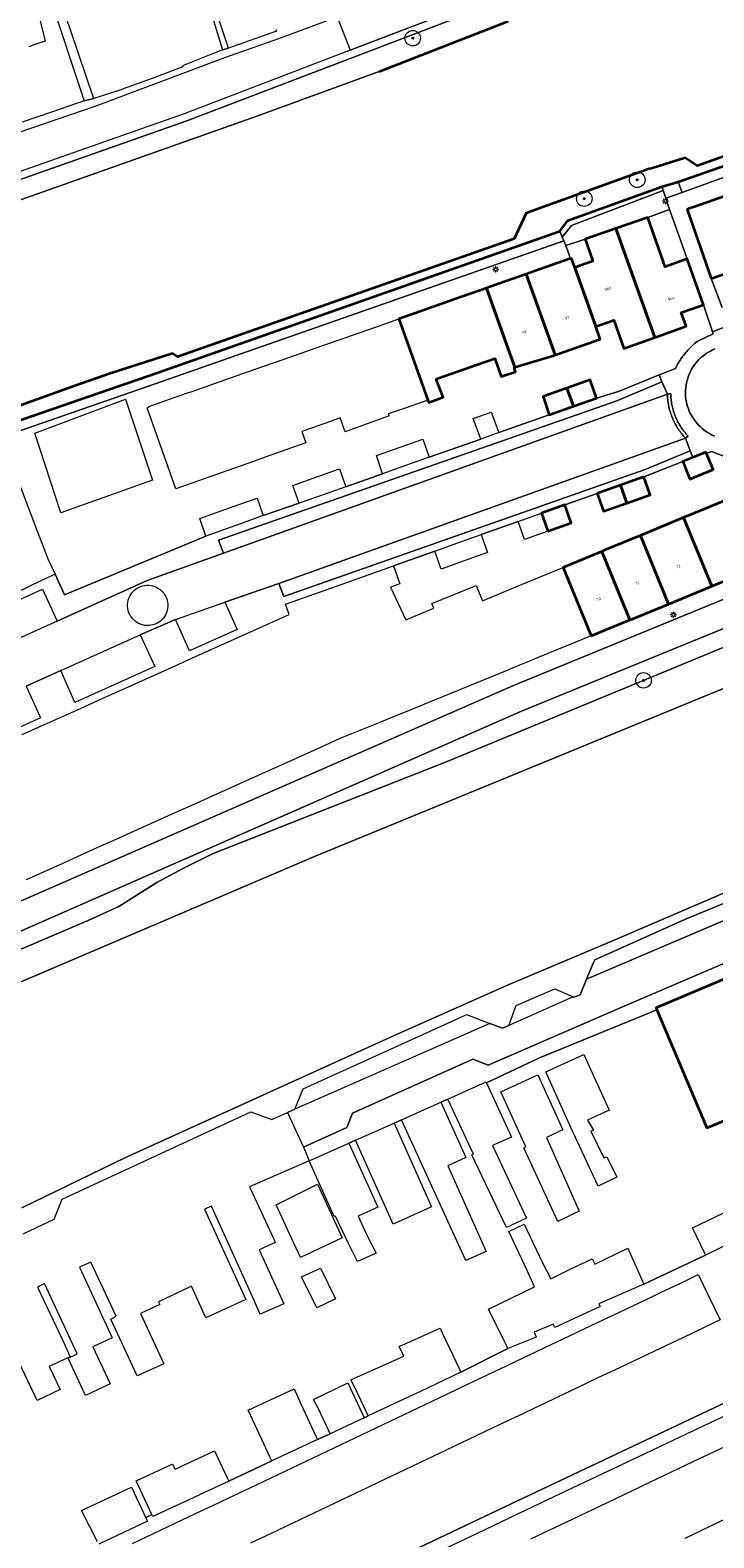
# Model space of a CAD drawing. Header units: metres. Extents: x 131489 to 134032, y 502353 to 503606.
# Tile 10 of 90: x 132337 to 132426, y 502635 to 502829. Entities that reach past the tile are written whole.
import ezdxf
from ezdxf.enums import TextEntityAlignment as Align

# ---------------------------------------------------------------- set-up
doc = ezdxf.new("R2010")
doc.units = ezdxf.units.M
for name, color, linetype, lineweight in [('ALG-laag uit', 4, 'Continuous', 18), ('B-WE-GK-BESCHOEIING-G', 130, 'GK-BESCHOEIING', 35), ('B-WE-GK-KADEMUUR-GV', 150, 'Continuous', 35), ('B-WE-GR-BOOM-S', 92, 'Continuous', 25), ('B-WE-KL-ET_LS_OV_LICHTMAST-S', 190, 'Continuous', 25), ('B-WE-OG-BEBOUWING-GV', 7, 'Continuous', 35), ('B-WE-OG-BEBOUWING-T18', 1, 'Continuous', 18), ('B-WE-OG-TERREIN_CULTUURSCHEIDING-GV', 7, 'Continuous', 18), ('B-WE-OG-TERREIN_ERF-GV', 7, 'Continuous', 18), ('B-WE-OG-WATER_SLOOT-GV', 120, 'Continuous', 18), ('B-WE-VH-VERHARDING_ASFALT-GV', 252, 'Continuous', 18), ('B-WE-VH-VERHARDING_BEDRIJFSVLOERPLAAT-GV', 252, 'Continuous', 18), ('B-WE-VH-VERHARDING_BETONSTRAATSTEEN-GV', 252, 'Continuous', 18), ('B-WE-VH-VERHARDING_STRAATBAKSTEEN-GV', 252, 'Continuous', 18), ('B-WE-VH-VERHARDING_TEGEL-GV', 252, 'Continuous', 18)]:
    doc.layers.add(name, color=color, linetype=linetype, lineweight=lineweight)
doc.styles.add('NLCS-ISO-M200-T18', font='NLCS-ISO.ttf', dxfattribs={"height": 0.36})
doc.linetypes.add('GK-BESCHOEIING', pattern='A,30,-5,[1,NLCS.SHX,S=1,R=0,X=0,Y=0],-5', length=40)

# ---------------------------------------------------------------- blocks, each defined once
blk = doc.blocks.new('SKL-ET_OV_LICHTMAST-SO')
at = {"color": 0, "linetype": 'ByBlock', "lineweight": 18}
for points in [[(-1.25, 0), (-2, 0)], [(-1.41, 1.41), (-0.88, 0.88)], [(0, 2), (0, 1.25)], [(0.88, 0.88), (1.41, 1.41)], [(2, 0), (1.25, 0)], [(-1.41, -1.41), (-0.88, -0.88)], [(0, -1.25), (0, -2)], [(0.88, -0.88), (1.41, -1.41)]]:
    blk.add_lwpolyline(points, dxfattribs=at)
blk.add_circle((0, 0), 1, dxfattribs=at)
blk = doc.blocks.new('SGR-BOOM_01-SO')
at = {"linetype": 'ByBlock', "lineweight": 18}
h = blk.add_hatch(color=0, dxfattribs=at)
h.dxf.hatch_style = 1
edge = h.paths.add_edge_path()
edge.add_arc((0, 0), 0.25, 0, 360)
at = {"color": 0, "linetype": 'ByBlock', "lineweight": 18}
for radius in [2, 0.25]:
    blk.add_circle((0, 0), radius, dxfattribs=at)

msp = doc.modelspace()

# ---------------------------------------------------------------- linework, layer by layer
at = {"layer": 'ALG-laag uit', "flags": 128}
for points in [[(132433.788, 502720.992), (132412.724, 502711.934), (132398.986, 502706.129), (132384.274, 502699.604), (132349.685, 502683.858), (132336.406, 502677.427)], [(132371.575, 502690.119), (132372.647, 502692.779), (132392.772, 502701.893), (132393.689, 502702.328), (132396.669, 502701.194), (132398.325, 502700.563), (132399.136, 502700.901), (132399.143, 502700.92), (132400.09, 502703.482), (132405.082, 502705.653), (132407.436, 502704.623), (132407.547, 502704.575), (132408.341, 502704.891), (132409.162, 502706.87), (132410.056, 502709.026), (132410.2, 502709.375), (132421.911, 502714.61), (132432.649, 502719.024)], [(132371.575, 502690.119), (132370.641, 502689.709), (132372.697, 502685.231), (132378.258, 502687.763), (132379.016, 502689.632), (132394.49, 502696.6), (132396.464, 502695.793), (132413.677, 502703.291), (132429.023, 502709.857)], [(132336.553, 502674.097), (132340.577, 502675.976), (132341.583, 502678.528), (132365.911, 502689.811), (132368.614, 502688.818), (132370.641, 502689.709), (132371.575, 502690.119)]]:
    msp.add_lwpolyline(points, dxfattribs=at)
at = {"layer": 'B-WE-GK-BESCHOEIING-G', "flags": 128}
for points in [[(132382.414, 502823.852), (132399.036, 502830.312)], [(132438.39, 502816.972), (132423.416, 502811.684)], [(132417.228, 502811.298), (132401.35, 502805.566)], [(132417.519, 502811.341), (132417.228, 502811.298)], [(132421.845, 502812.703), (132417.519, 502811.341)], [(132423.416, 502811.684), (132421.845, 502812.703)], [(132401.35, 502805.566), (132399.828, 502802.291)], [(132399.828, 502802.291), (132356.445, 502787.066)]]:
    msp.add_lwpolyline(points, dxfattribs=at)
at = {"layer": 'B-WE-GK-KADEMUUR-GV', "flags": 128}
for points in [[(132438.39, 502816.972), (132423.416, 502811.684), (132421.845, 502812.703), (132417.519, 502811.341), (132417.228, 502811.298), (132401.35, 502805.566), (132399.828, 502802.291), (132356.445, 502787.066), (132355.803, 502787.522), (132347.892, 502784.971), (132343.335, 502783.389), (132328.622, 502778.078)], [(132331.622, 502777.388), (132353.852, 502785.024), (132405.703, 502803.249), (132406.718, 502804.63), (132418.885, 502808.998), (132420.945, 502809.628), (132442.856, 502817.25)]]:
    msp.add_lwpolyline(points, dxfattribs=at)
at = {"layer": 'B-WE-OG-BEBOUWING-GV', "flags": 128}
for points in [[(132425.206, 502797.182), (132431.027, 502799.196), (132427.935, 502808.128), (132422.944, 502806.376), (132422.359, 502806.175), (132422.132, 502806.065)], [(132417.954, 502789.582), (132412.907, 502803.602), (132408.964, 502802.237), (132409.951, 502799.387), (132407.626, 502798.582), (132410.344, 502790.989), (132412.673, 502791.777), (132413.97, 502788.153)], [(132417.954, 502789.582), (132421.971, 502791.022), (132421.349, 502792.78), (132424.2, 502793.788), (132422.113, 502799.687), (132419.272, 502798.683), (132417.028, 502805.029), (132412.907, 502803.602)], [(132407.075, 502799.69), (132406.967, 502799.685), (132401.862, 502797.894), (132401.36, 502797.718), (132405.085, 502787.314), (132405.532, 502787.471), (132410.924, 502789.37), (132410.344, 502790.989), (132407.626, 502798.582), (132407.213, 502799.737)], [(132405.085, 502787.314), (132401.36, 502797.718), (132396.947, 502796.169), (132396.265, 502795.93), (132399.455, 502787.017), (132399.916, 502785.729), (132404.932, 502787.26)], [(132388.705, 502781.494), (132388.812, 502781.207), (132390.686, 502781.87), (132389.79, 502784.213), (132390.076, 502784.314), (132394.986, 502786.053), (132397.317, 502786.879), (132398.153, 502784.525), (132399.995, 502785.154), (132399.821, 502785.7), (132399.916, 502785.729), (132399.455, 502787.017), (132396.265, 502795.93), (132392.031, 502794.444), (132387.117, 502792.72), (132384.961, 502791.963)], [(132410.427, 502781.764), (132409.629, 502784.107), (132406.614, 502783.042), (132407.448, 502780.712)], [(132407.448, 502780.712), (132406.614, 502783.042), (132403.554, 502781.961), (132404.352, 502779.618)], [(132422.824, 502774.103), (132421.533, 502773.569), (132422.469, 502771.306), (132425.472, 502772.548), (132424.615, 502774.62), (132424.536, 502774.811)], [(132410.534, 502769.479), (132411.352, 502767.17), (132414.351, 502768.232), (132413.534, 502770.541)], [(132413.534, 502770.541), (132414.351, 502768.232), (132417.342, 502769.291), (132416.524, 502771.6)], [(132425.297, 502757.506), (132425.818, 502757.72), (132430.848, 502759.783), (132427.82, 502767.122), (132427.924, 502767.165), (132427.291, 502768.7), (132422.187, 502766.588), (132421.649, 502766.365)], [(132404.161, 502764.619), (132407.152, 502765.683), (132406.331, 502767.991), (132403.341, 502766.928)], [(132425.297, 502757.506), (132421.649, 502766.365), (132416.831, 502764.372), (132416.082, 502764.062), (132419.727, 502755.222), (132420.456, 502755.521)], [(132411.101, 502762), (132414.74, 502753.176), (132415.094, 502753.321), (132419.727, 502755.222), (132416.082, 502764.062), (132411.476, 502762.155)], [(132409.743, 502751.127), (132414.74, 502753.176), (132411.101, 502762), (132406.121, 502759.939)], [(132433.583, 502709.72), (132418.108, 502703.203), (132418.219, 502702.94), (132424.631, 502687.714), (132428.812, 502689.474), (132432.381, 502680.785), (132441.846, 502684.771), (132438.741, 502692.144), (132432.666, 502689.586), (132432.2, 502690.692), (132440.181, 502694.053)]]:
    msp.add_lwpolyline(points, close=True, dxfattribs=at)
at = {"layer": 'B-WE-OG-TERREIN_CULTUURSCHEIDING-GV', "flags": 128}
for points in [[(132420.004, 502841.327), (132357.657, 502817.461), (132326.779, 502806.599)], [(132321.747, 502802.183), (132366.679, 502818.065), (132382.414, 502823.852), (132399.036, 502830.312)], [(132311.983, 502700.35), (132345.027, 502714.51), (132348.894, 502716.232), (132353.775, 502719.357), (132357.319, 502721.245), (132361.061, 502723.102), (132390.957, 502734.839), (132434.884, 502752.988), (132461.107, 502763.635), (132485, 502773.525), (132488.071, 502774.673), (132488.631, 502775.141), (132491.04, 502779.506), (132488.168, 502778.579), (132486.455, 502777.637), (132485.228, 502776.427), (132460.272, 502765.878), (132441.596, 502758.147), (132400.79, 502741.428), (132317.323, 502704.767)], [(132434.884, 502752.988), (132390.957, 502734.839), (132361.061, 502723.102), (132357.319, 502721.245), (132353.775, 502719.357), (132348.894, 502716.232), (132345.027, 502714.51), (132311.983, 502700.35)], [(132279.093, 502682.171), (132374.104, 502722.689), (132445.815, 502752.173)]]:
    msp.add_lwpolyline(points, dxfattribs=at)
at = {"layer": 'B-WE-OG-TERREIN_ERF-GV', "flags": 128}
for points in [[(132359.439, 502835.763), (132362.255, 502826.616), (132363.039, 502826.822), (132360.481, 502834.515)], [(132340.018, 502833.414), (132344.416, 502820.039), (132345.66, 502820.363), (132345.628, 502820.456), (132342.734, 502828.928), (132341.099, 502833.717)], [(132337.322, 502827.069), (132338.122, 502827.339), (132339.459, 502827.803), (132338.543, 502831.331)], [(132431.027, 502799.196), (132425.206, 502797.182), (132426.617, 502793.422)], [(132428.06, 502773.802), (132425.262, 502774.885), (132424.615, 502774.62), (132425.472, 502772.548), (132422.469, 502771.306), (132421.533, 502773.569), (132416.524, 502771.6), (132417.342, 502769.291), (132414.351, 502768.232), (132411.352, 502767.17), (132410.534, 502769.479), (132406.331, 502767.991), (132407.152, 502765.683), (132404.161, 502764.619), (132401.171, 502763.556), (132400.35, 502765.864), (132395.563, 502764.165), (132396.385, 502761.857), (132393.397, 502760.792), (132390.407, 502759.727), (132389.585, 502762.035), (132384.259, 502760.148), (132385.082, 502757.84), (132383.873, 502757.409), (132385.849, 502753.173), (132389.487, 502754.678), (132389.235, 502755.293), (132394.913, 502757.629), (132395.736, 502755.641), (132400.55, 502757.633), (132400.765, 502757.722), (132406.121, 502759.939), (132411.101, 502762), (132411.476, 502762.155), (132416.082, 502764.062), (132416.831, 502764.372), (132421.649, 502766.365), (132422.187, 502766.588), (132427.291, 502768.7)], [(132428.812, 502689.474), (132424.631, 502687.714), (132418.219, 502702.94), (132403.085, 502696.764), (132396.277, 502693.541), (132399.497, 502686.541), (132397.041, 502685.441), (132401.414, 502676.114), (132398.82, 502674.887), (132394.38, 502684.245), (132394.564, 502684.332), (132391.265, 502691.438), (132390.373, 502691.04), (132393.609, 502683.904), (132391.261, 502682.852), (132396.215, 502671.79), (132393.615, 502670.626), (132385.295, 502688.772), (132384.362, 502688.356), (132389.192, 502677.542), (132384.219, 502675.321), (132379.389, 502686.135), (132378.512, 502685.743), (132382.245, 502677.495), (132379.74, 502676.361), (132380.812, 502673.992), (132382.067, 502671.576), (132379.653, 502670.498), (132378.442, 502672.92), (132376.799, 502676.374), (132376.622, 502676.295), (132373.429, 502683.473), (132365.736, 502680.124), (132365.82, 502679.943), (132368.895, 502673.301), (132369.048, 502672.97), (132366.96, 502672.004), (132370.155, 502665.049), (132367.104, 502663.714), (132366.178, 502665.862), (132360.813, 502677.625), (132359.948, 502677.24), (132365.275, 502665.598), (132360.113, 502663.236), (132358.24, 502667.329), (132358.091, 502667.259), (132353.995, 502665.321), (132354.157, 502664.974), (132351.675, 502663.821), (132354.676, 502657.307), (132351.269, 502655.763), (132347.848, 502663.082), (132348.547, 502663.462), (132345.283, 502670.431), (132343.831, 502669.769), (132348.045, 502660.697), (132345.543, 502659.534), (132347.775, 502654.731), (132344.61, 502653.26), (132342.378, 502658.064), (132343.531, 502658.6), (132339.317, 502667.672), (132338.401, 502667.223), (132341.655, 502660.409), (132342.627, 502658.251), (132342.499, 502658.192), (132339.905, 502657.001), (132341.337, 502654.016), (132338.367, 502652.62), (132335.948, 502657.684)], [(132346.157, 502634.375), (132344.099, 502638.415), (132350.505, 502641.438), (132352.369, 502637.503), (132353.154, 502637.898), (132351.134, 502642.244), (132355.755, 502644.391), (132355.815, 502644.419), (132356.131, 502643.738), (132361.232, 502646.123), (132362.867, 502642.624), (132363.06, 502642.21), (132368.606, 502644.823), (132368.411, 502645.239), (132366.446, 502649.443), (132365.576, 502651.371), (132371.475, 502654.113), (132372.335, 502652.195), (132374.29, 502648.011), (132374.494, 502647.575), (132376.107, 502648.329), (132375.9, 502648.771), (132374.561, 502651.635), (132373.976, 502652.753), (132378.409, 502654.875), (132378.973, 502653.698), (132380.305, 502650.848), (132380.519, 502650.391), (132381.017, 502650.624), (132380.803, 502651.082), (132379.387, 502654.112), (132378.799, 502655.268), (132384.841, 502657.973), (132385.604, 502658.315), (132385.018, 502659.562), (132390.278, 502661.915), (132390.558, 502661.32), (132392.751, 502656.707), (132392.967, 502656.252), (132399.015, 502659.295), (132398.872, 502659.589), (132396.539, 502664.371), (132402.445, 502667.266), (132401.491, 502669.354), (132399.145, 502674.378), (132401.098, 502675.341), (132403.483, 502670.337), (132404.549, 502668.297), (132404.631, 502668.337), (132407.033, 502669.515), (132408.324, 502670.129), (132409.881, 502670.869), (132410.208, 502670.179), (132414.472, 502672.211), (132416.543, 502667.582), (132424.462, 502671.342), (132424.376, 502671.523), (132422.78, 502674.86), (132427.832, 502677.276)], [(132428.899, 502647.554), (132423.677, 502645.075), (132418.24, 502642.494), (132412.802, 502639.913), (132407.363, 502637.331), (132401.926, 502634.75)], [(132421.853, 502634.888), (132427.289, 502637.47)]]:
    msp.add_lwpolyline(points, dxfattribs=at)
for points in [[(132419.846, 502806.067), (132417.028, 502805.029), (132419.272, 502798.683), (132422.113, 502799.687), (132420.39, 502804.505)], [(132388.072, 502776.482), (132388.876, 502774.145), (132395.533, 502776.478), (132394.55, 502779.108), (132396.869, 502779.935), (132397.852, 502777.305), (132404.352, 502779.618), (132403.554, 502781.961), (132406.614, 502783.042), (132409.629, 502784.107), (132410.427, 502781.764), (132413.259, 502782.61), (132418.51, 502784.736), (132420.589, 502785.578), (132420.682, 502785.759), (132420.779, 502785.939), (132420.879, 502786.116), (132420.982, 502786.292), (132421.09, 502786.466), (132421.2, 502786.637), (132421.314, 502786.806), (132421.431, 502786.973), (132421.551, 502787.138), (132421.675, 502787.3), (132421.801, 502787.46), (132421.931, 502787.617), (132422.064, 502787.771), (132422.2, 502787.923), (132422.339, 502788.073), (132422.48, 502788.219), (132422.625, 502788.363), (132422.772, 502788.504), (132422.922, 502788.642), (132423.075, 502788.777), (132423.23, 502788.909), (132423.388, 502789.038), (132423.472, 502789.104), (132425.478, 502790.033), (132425.388, 502790.298), (132424.2, 502793.788), (132421.349, 502792.78), (132421.971, 502791.022), (132417.954, 502789.582), (132413.97, 502788.153), (132412.673, 502791.777), (132410.344, 502790.989), (132410.924, 502789.37), (132405.532, 502787.471), (132405.085, 502787.314), (132404.932, 502787.26), (132399.916, 502785.729), (132399.821, 502785.7), (132399.995, 502785.154), (132398.153, 502784.525), (132397.317, 502786.879), (132394.986, 502786.053), (132390.076, 502784.314), (132389.79, 502784.213), (132390.686, 502781.87), (132388.812, 502781.207), (132388.705, 502781.494), (132385.891, 502780.517), (132383.606, 502779.724), (132383.704, 502779.451), (132378.066, 502777.424), (132377.4, 502779.2), (132375.541, 502778.545), (132372.469, 502777.461), (132372.968, 502775.974), (132371.151, 502775.332), (132367.744, 502774.129), (132366.239, 502773.597), (132362.077, 502772.128), (132361.327, 502771.863), (132356.225, 502770.061), (132352.545, 502780.523), (132352.796, 502780.609), (132352.775, 502780.67), (132357.626, 502782.372), (132358.323, 502782.617), (132362.541, 502784.097), (132363.993, 502784.607), (132367.457, 502785.822), (132369.089, 502786.394), (132372.372, 502787.546), (132374.185, 502788.182), (132377.287, 502789.271), (132379.865, 502790.175), (132382.202, 502790.995), (132384.961, 502791.963), (132387.117, 502792.72), (132392.031, 502794.444), (132396.265, 502795.93), (132396.947, 502796.169), (132401.36, 502797.718), (132401.862, 502797.894), (132406.967, 502799.685), (132407.075, 502799.69), (132406.459, 502801.407), (132406.209, 502802.016), (132353.582, 502783.59), (132333.797, 502776.735), (132338.422, 502764.525), (132339.762, 502761.06), (132340.691, 502759.05), (132341.915, 502756.401), (132360.113, 502763.962), (132359.316, 502766.226), (132363.634, 502767.776), (132366.706, 502768.878), (132367.503, 502766.614), (132372.131, 502768.207), (132371.319, 502770.509), (132374.386, 502771.594), (132377.325, 502772.634), (132378.137, 502770.332), (132382.876, 502772.014), (132382.072, 502774.351), (132385.14, 502775.441)], [(132407.075, 502799.69), (132407.213, 502799.737), (132407.626, 502798.582), (132409.951, 502799.387), (132408.964, 502802.237), (132406.459, 502801.407)], [(132341.428, 502766.986), (132338.073, 502777.229), (132349.731, 502781.628), (132353.22, 502771.196)], [(132413.061, 502681.362), (132410.631, 502680.201), (132407.143, 502687.772), (132403.893, 502694.948), (132408.806, 502697.172), (132412.055, 502689.996), (132409.259, 502688.73), (132410.028, 502687.435), (132409.714, 502687.32), (132411.378, 502683.856), (132411.774, 502683.985)], [(132408.208, 502676.998), (132405.448, 502675.667), (132401.051, 502685.162), (132401.338, 502685.295), (132398.088, 502692.376), (132402.861, 502694.566), (132406.111, 502687.486), (132403.97, 502686.502)], [(132372.311, 502671.034), (132370.928, 502673.998), (132369.15, 502677.809), (132374.483, 502680.476), (132377.669, 502673.546)], [(132376.797, 502665.705), (132374.385, 502664.562), (132372.419, 502668.531), (132374.872, 502669.636)]]:
    msp.add_lwpolyline(points, close=True, dxfattribs=at)
at = {"layer": 'B-WE-OG-WATER_SLOOT-GV', "flags": 128}
for points in [[(132644.49, 502832.311), (132633.541, 502828.928), (132600.958, 502815.513), (132549.535, 502795.421), (132549.569, 502795.327), (132533.505, 502788.946), (132533.648, 502788.648), (132532.408, 502788.842), (132532.227, 502788.87), (132531.65, 502788.645), (132508.967, 502779.78), (132508, 502779.435), (132507.729, 502779.338), (132507.39, 502779.218), (132507.209, 502779.153), (132490.787, 502770.879), (132490.326, 502770.687), (132490.095, 502770.591), (132489.865, 502770.495), (132445.815, 502752.173), (132374.104, 502722.689), (132279.093, 502682.171)], [(132399.036, 502830.312), (132382.414, 502823.852), (132366.679, 502818.065), (132321.747, 502802.183)], [(132328.622, 502778.078), (132343.335, 502783.389), (132347.892, 502784.971), (132355.803, 502787.522), (132356.445, 502787.066), (132399.828, 502802.291), (132401.35, 502805.566), (132417.228, 502811.298), (132417.519, 502811.341), (132421.845, 502812.703), (132423.416, 502811.684), (132438.39, 502816.972)], [(132336.406, 502677.427), (132349.685, 502683.858), (132384.274, 502699.604), (132398.986, 502706.129), (132412.724, 502711.934), (132433.788, 502720.992), (132484.653, 502740.302), (132491.34, 502742.94), (132518.819, 502753.228), (132527.12, 502756.083), (132531.03, 502757.09), (132533.73, 502757.705), (132536.393, 502758.294), (132539.245, 502760.268), (132539.679, 502759.641), (132546.203, 502762.102)]]:
    msp.add_lwpolyline(points, dxfattribs=at)
at = {"layer": 'B-WE-VH-VERHARDING_ASFALT-GV', "flags": 128}
msp.add_lwpolyline([(132317.323, 502704.767), (132400.79, 502741.428), (132441.596, 502758.147), (132460.272, 502765.878), (132485.228, 502776.427), (132486.455, 502777.637), (132488.168, 502778.579), (132491.04, 502779.506), (132489.981, 502782.006), (132489.75, 502781.91), (132487.929, 502781.151), (132448.173, 502764.593), (132399.726, 502744.713), (132315.967, 502708.08)], close=True, dxfattribs=at)
for points in [[(132317.793, 502600.566), (132400.264, 502639.682), (132535.398, 502703.591)], [(132426.358, 502663.012), (132424.233, 502661.979), (132421.534, 502660.695), (132418.816, 502659.403), (132416.107, 502658.114), (132413.409, 502656.831), (132410.71, 502655.547), (132408.01, 502654.263), (132405.302, 502652.975), (132403.749, 502652.237), (132402.595, 502651.687), (132400.848, 502650.857), (132399.894, 502650.403), (132397.169, 502649.107), (132392.934, 502647.093), (132390.235, 502645.809), (132387.527, 502644.521), (132384.827, 502643.237), (132382.119, 502641.949), (132379.429, 502640.67), (132376.721, 502639.382), (132374.013, 502638.094), (132371.314, 502636.81), (132368.604, 502635.522), (132365.861, 502634.217)]]:
    msp.add_lwpolyline(points, dxfattribs=at)
at = {"layer": 'B-WE-VH-VERHARDING_BEDRIJFSVLOERPLAAT-GV', "flags": 128}
msp.add_lwpolyline([(132418.885, 502808.998), (132419.04, 502808.496), (132419.348, 502807.499), (132421.46, 502808.265), (132420.945, 502809.628)], close=True, dxfattribs=at)
at = {"layer": 'B-WE-VH-VERHARDING_BETONSTRAATSTEEN-GV', "flags": 128}
for points in [[(132333.797, 502776.735), (132353.582, 502783.59), (132406.209, 502802.016), (132406.018, 502802.482), (132405.703, 502803.249), (132353.852, 502785.024), (132331.622, 502777.388)], [(132425.679, 502788.084), (132425.394, 502787.961), (132425.115, 502787.823), (132424.844, 502787.671), (132424.581, 502787.505), (132424.326, 502787.326), (132424.082, 502787.134), (132423.847, 502786.93), (132423.623, 502786.714), (132423.411, 502786.486), (132423.211, 502786.249), (132423.023, 502786.001), (132422.848, 502785.743), (132422.687, 502785.478), (132422.539, 502785.204), (132422.406, 502784.923), (132422.287, 502784.635), (132422.184, 502784.342), (132422.095, 502784.044), (132422.022, 502783.741), (132421.965, 502783.436), (132421.923, 502783.127), (132421.897, 502782.818), (132421.888, 502782.507), (132421.894, 502782.196), (132421.916, 502781.885), (132421.955, 502781.577), (132422.009, 502781.27), (132422.078, 502780.967), (132422.163, 502780.668), (132422.272, 502780.352), (132422.388, 502780.063), (132422.519, 502779.781), (132422.664, 502779.506), (132422.823, 502779.238), (132422.995, 502778.979), (132423.181, 502778.73), (132423.379, 502778.49), (132423.589, 502778.261), (132423.811, 502778.043), (132424.043, 502777.836), (132424.286, 502777.642), (132424.539, 502777.461), (132424.801, 502777.293), (132425.071, 502777.138), (132425.348, 502776.998), (132425.632, 502776.872)], [(132336.946, 502744.638), (132341.44, 502746.674), (132351.661, 502751.255), (132356.185, 502753.25), (132362.545, 502755.466), (132369.506, 502757.876), (132421.901, 502776.595), (132421.783, 502776.722), (132421.66, 502776.86), (132421.54, 502777.001), (132421.423, 502777.144), (132421.31, 502777.289), (132421.199, 502777.437), (132421.092, 502777.588), (132420.988, 502777.74), (132420.887, 502777.895), (132420.79, 502778.052), (132420.696, 502778.211), (132420.606, 502778.373), (132420.519, 502778.536), (132420.436, 502778.701), (132420.356, 502778.867), (132420.28, 502779.036), (132420.207, 502779.205), (132420.139, 502779.377), (132420.074, 502779.55), (132420.012, 502779.724), (132419.955, 502779.9), (132419.901, 502780.076), (132419.851, 502780.254), (132419.805, 502780.433), (132419.763, 502780.613), (132419.725, 502780.794), (132419.691, 502780.975), (132419.661, 502781.158), (132419.634, 502781.341), (132419.612, 502781.524), (132419.593, 502781.708), (132419.579, 502781.892), (132419.568, 502782.076), (132419.562, 502782.261), (132362.375, 502761.769), (132352.529, 502758.262), (132340.947, 502753), (132330.723, 502748.4)]]:
    msp.add_lwpolyline(points, dxfattribs=at)
for points in [[(132362.375, 502761.769), (132419.562, 502782.261), (132418.841, 502783.837), (132413.041, 502781.422), (132361.754, 502763.449)], [(132421.901, 502776.595), (132369.506, 502757.876), (132370.151, 502756.206), (132416.711, 502772.577), (132422.479, 502774.966)], [(132355.179, 502755.462), (132355.209, 502755.191), (132355.209, 502754.919), (132355.182, 502754.648), (132355.126, 502754.382), (132355.043, 502754.123), (132354.933, 502753.874), (132354.798, 502753.638), (132354.639, 502753.417), (132354.458, 502753.214), (132354.256, 502753.032), (132354.037, 502752.871), (132353.802, 502752.734), (132353.553, 502752.623), (132353.295, 502752.538), (132353.029, 502752.48), (132352.758, 502752.451), (132352.486, 502752.45), (132352.216, 502752.477), (132351.949, 502752.533), (132351.69, 502752.616), (132351.441, 502752.726), (132351.205, 502752.861), (132350.985, 502753.02), (132350.726, 502753.258), (132350.438, 502753.622), (132350.301, 502753.858), (132350.19, 502754.106), (132350.105, 502754.364), (132350.047, 502754.63), (132350.018, 502754.901), (132350.017, 502755.173), (132350.044, 502755.443), (132350.1, 502755.71), (132350.183, 502755.969), (132350.293, 502756.218), (132350.428, 502756.454), (132350.587, 502756.675), (132350.769, 502756.877), (132350.97, 502757.06), (132351.19, 502757.221), (132351.425, 502757.358), (132351.673, 502757.469), (132351.932, 502757.554), (132352.198, 502757.612), (132352.468, 502757.641), (132352.74, 502757.642), (132353.011, 502757.615), (132353.277, 502757.559), (132353.536, 502757.476), (132353.785, 502757.366), (132354.021, 502757.231), (132354.242, 502757.072), (132354.445, 502756.89), (132354.628, 502756.689), (132354.788, 502756.469), (132354.925, 502756.234), (132355.037, 502755.986), (132355.122, 502755.728)], [(132435.202, 502718.014), (132432.649, 502719.024), (132421.911, 502714.61), (132410.2, 502709.375), (132410.056, 502709.026), (132409.162, 502706.87)]]:
    msp.add_lwpolyline(points, close=True, dxfattribs=at)
at = {"layer": 'B-WE-VH-VERHARDING_STRAATBAKSTEEN-GV', "flags": 128}
for points in [[(132428.791, 502850.584), (132421.37, 502847.932), (132416.743, 502846.434), (132413.374, 502845.184), (132412.427, 502844.737), (132398.566, 502839.201), (132394.297, 502837.686), (132381.942, 502832.731), (132377.002, 502830.881), (132378.682, 502826.58), (132419.651, 502842.263), (132430.728, 502846.39), (132433.178, 502847.242), (132436.237, 502848.456), (132445.407, 502851.135), (132443.96, 502855.743), (132432.646, 502852.331), (132432.603, 502851.967)], [(132476.95, 502810.676), (132476.344, 502812.754), (132473.409, 502822.814), (132468.212, 502824.833), (132442.856, 502817.25), (132420.945, 502809.628), (132421.46, 502808.265), (132443.217, 502816.158), (132468.163, 502823.618), (132472.464, 502821.947), (132475.32, 502812.156), (132475.926, 502810.078)], [(132406.209, 502802.016), (132406.459, 502801.407), (132408.964, 502802.237), (132412.907, 502803.602), (132417.028, 502805.029), (132419.846, 502806.067), (132419.348, 502807.499), (132419.04, 502808.496), (132407.226, 502804.009), (132406.018, 502802.482)], [(132421.901, 502776.595), (132422.236, 502776.865), (132422.113, 502776.995), (132421.994, 502777.128), (132421.877, 502777.264), (132421.763, 502777.402), (132421.653, 502777.542), (132421.546, 502777.685), (132421.441, 502777.831), (132421.341, 502777.979), (132421.243, 502778.129), (132421.149, 502778.281), (132421.058, 502778.435), (132420.971, 502778.591), (132420.887, 502778.749), (132420.807, 502778.909), (132420.731, 502779.07), (132420.658, 502779.234), (132420.589, 502779.399), (132420.523, 502779.565), (132420.461, 502779.733), (132420.403, 502779.902), (132420.349, 502780.072), (132420.298, 502780.244), (132420.252, 502780.417), (132420.209, 502780.59), (132420.17, 502780.765), (132420.135, 502780.94), (132420.105, 502781.117), (132420.078, 502781.293), (132420.054, 502781.471), (132420.035, 502781.649), (132420.02, 502781.827), (132420.009, 502782.005), (132420.002, 502782.184), (132419.999, 502782.355), (132419.562, 502782.261), (132419.568, 502782.076), (132419.579, 502781.892), (132419.593, 502781.708), (132419.612, 502781.524), (132419.634, 502781.341), (132419.661, 502781.158), (132419.691, 502780.975), (132419.725, 502780.794), (132419.763, 502780.613), (132419.805, 502780.433), (132419.851, 502780.254), (132419.901, 502780.076), (132419.955, 502779.9), (132420.012, 502779.724), (132420.074, 502779.55), (132420.139, 502779.377), (132420.207, 502779.205), (132420.28, 502779.036), (132420.356, 502778.867), (132420.436, 502778.701), (132420.519, 502778.536), (132420.606, 502778.373), (132420.696, 502778.211), (132420.79, 502778.052), (132420.887, 502777.895), (132420.988, 502777.74), (132421.092, 502777.588), (132421.199, 502777.437), (132421.31, 502777.289), (132421.423, 502777.144), (132421.54, 502777.001), (132421.66, 502776.86), (132421.783, 502776.722)]]:
    msp.add_lwpolyline(points, close=True, dxfattribs=at)
for points in [[(132330.976, 502814.315), (132345.984, 502819.417), (132362.55, 502825.661), (132369.494, 502828.069), (132377.002, 502830.881)], [(132369.113, 502829.242), (132369.185, 502829.02), (132363.039, 502826.822), (132362.255, 502826.616), (132357.076, 502824.571), (132357.122, 502824.43), (132353.173, 502822.955), (132349.461, 502821.584), (132349.132, 502821.463), (132345.66, 502820.363), (132344.416, 502820.039), (132340.239, 502818.6), (132336.445, 502817.294)], [(132443.217, 502816.158), (132421.46, 502808.265), (132419.348, 502807.499), (132419.846, 502806.067), (132420.39, 502804.505), (132422.113, 502799.687), (132424.2, 502793.788), (132425.388, 502790.298), (132427.558, 502791.147)], [(132426.617, 502793.422), (132425.206, 502797.182), (132422.132, 502806.065), (132422.359, 502806.175), (132422.944, 502806.376), (132427.935, 502808.128)], [(132427.558, 502791.147), (132425.388, 502790.298), (132425.478, 502790.033), (132423.472, 502789.104), (132423.388, 502789.038), (132423.23, 502788.909), (132423.075, 502788.777), (132422.922, 502788.642), (132422.772, 502788.504), (132422.625, 502788.363), (132422.48, 502788.219), (132422.339, 502788.073), (132422.2, 502787.923), (132422.064, 502787.771), (132421.931, 502787.617), (132421.801, 502787.46), (132421.675, 502787.3), (132421.551, 502787.138), (132421.431, 502786.973), (132421.314, 502786.806), (132421.2, 502786.637), (132421.09, 502786.466), (132420.982, 502786.292), (132420.879, 502786.116), (132420.779, 502785.939), (132420.682, 502785.759), (132420.589, 502785.578), (132418.51, 502784.736), (132418.841, 502783.837), (132419.562, 502782.261), (132419.999, 502782.355), (132420.002, 502782.184), (132420.009, 502782.005), (132420.02, 502781.827), (132420.035, 502781.649), (132420.054, 502781.471), (132420.078, 502781.293), (132420.105, 502781.117), (132420.135, 502780.94), (132420.17, 502780.765), (132420.209, 502780.59), (132420.252, 502780.417), (132420.298, 502780.244), (132420.349, 502780.072), (132420.403, 502779.902), (132420.461, 502779.733), (132420.523, 502779.565), (132420.589, 502779.399), (132420.658, 502779.234), (132420.731, 502779.07), (132420.807, 502778.909), (132420.887, 502778.749), (132420.971, 502778.591), (132421.058, 502778.435), (132421.149, 502778.281), (132421.243, 502778.129), (132421.341, 502777.979), (132421.441, 502777.831), (132421.546, 502777.685), (132421.653, 502777.542), (132421.763, 502777.402), (132421.877, 502777.264), (132421.994, 502777.128), (132422.113, 502776.995), (132422.236, 502776.865), (132421.901, 502776.595), (132422.479, 502774.966), (132422.824, 502774.103), (132424.536, 502774.811), (132424.615, 502774.62), (132425.262, 502774.885), (132428.06, 502773.802)], [(132425.632, 502776.872), (132425.348, 502776.998), (132425.071, 502777.138), (132424.801, 502777.293), (132424.539, 502777.461), (132424.286, 502777.642), (132424.043, 502777.836), (132423.811, 502778.043), (132423.589, 502778.261), (132423.379, 502778.49), (132423.181, 502778.73), (132422.995, 502778.979), (132422.823, 502779.238), (132422.664, 502779.506), (132422.519, 502779.781), (132422.388, 502780.063), (132422.272, 502780.352), (132422.163, 502780.668), (132422.078, 502780.967), (132422.009, 502781.27), (132421.955, 502781.577), (132421.916, 502781.885), (132421.894, 502782.196), (132421.888, 502782.507), (132421.897, 502782.818), (132421.923, 502783.127), (132421.965, 502783.436), (132422.022, 502783.741), (132422.095, 502784.044), (132422.184, 502784.342), (132422.287, 502784.635), (132422.406, 502784.923), (132422.539, 502785.204), (132422.687, 502785.478), (132422.848, 502785.743), (132423.023, 502786.001), (132423.211, 502786.249), (132423.411, 502786.486), (132423.623, 502786.714), (132423.847, 502786.93), (132424.082, 502787.134), (132424.326, 502787.326), (132424.581, 502787.505), (132424.844, 502787.671), (132425.115, 502787.823), (132425.394, 502787.961), (132425.679, 502788.084)], [(132328.811, 502752.507), (132339.056, 502757.126), (132340.947, 502753), (132352.529, 502758.262), (132362.375, 502761.769), (132361.754, 502763.449), (132413.041, 502781.422), (132418.841, 502783.837), (132418.51, 502784.736), (132413.259, 502782.61), (132410.427, 502781.764), (132407.448, 502780.712), (132404.352, 502779.618), (132397.852, 502777.305), (132395.533, 502776.478), (132388.876, 502774.145), (132385.973, 502773.114), (132382.876, 502772.014), (132378.137, 502770.332), (132375.209, 502769.296), (132372.131, 502768.207), (132367.503, 502766.614), (132364.443, 502765.516), (132360.113, 502763.962), (132341.915, 502756.401), (132340.691, 502759.05), (132338.852, 502758.2), (132335.842, 502756.742)], [(132336.456, 502738.4), (132339.335, 502739.701), (132343.942, 502741.77), (132346.848, 502743.086), (132349.734, 502744.393), (132356.13, 502747.262), (132358.386, 502748.307), (132365.379, 502751.436), (132368.333, 502752.772), (132370.821, 502753.888), (132370.358, 502755.206), (132373.398, 502756.291), (132378.271, 502758.012), (132381.157, 502759.041), (132384.259, 502760.148), (132389.585, 502762.035), (132392.574, 502763.1), (132395.563, 502764.165), (132400.35, 502765.864), (132403.341, 502766.928), (132406.331, 502767.991), (132410.534, 502769.479), (132413.534, 502770.541), (132416.524, 502771.6), (132421.533, 502773.569), (132422.824, 502774.103), (132422.479, 502774.966), (132416.711, 502772.577), (132370.151, 502756.206), (132369.506, 502757.876), (132362.545, 502755.466), (132364.151, 502751.954), (132358.002, 502749.173), (132356.185, 502753.25), (132351.661, 502751.255), (132353.522, 502747.171), (132343.243, 502742.556), (132341.44, 502746.674), (132336.946, 502744.638), (132338.785, 502740.55), (132328.539, 502735.918)], [(132315.967, 502708.08), (132399.726, 502744.713), (132448.173, 502764.593)], [(132425.818, 502757.72), (132425.297, 502757.506), (132420.456, 502755.521), (132419.727, 502755.222), (132415.094, 502753.321), (132414.74, 502753.176), (132409.743, 502751.127), (132404.369, 502748.922), (132404.174, 502748.842), (132399.188, 502746.798), (132399.006, 502746.723), (132393.644, 502744.523), (132388.281, 502742.323), (132388.086, 502742.243), (132382.92, 502740.124), (132382.525, 502739.964), (132377.364, 502737.878), (132375.435, 502737.013), (132370.476, 502734.754), (132369.818, 502734.459), (132365.689, 502732.604), (132364.34, 502731.998), (132360.902, 502730.454), (132358.862, 502729.538), (132356.116, 502728.304), (132353.936, 502727.325), (132351.328, 502726.154), (132348.435, 502724.855), (132346.543, 502724.005), (132343.537, 502722.655), (132341.756, 502721.855), (132338.593, 502720.435), (132336.968, 502719.705)], [(132520.083, 502749.976), (132478.511, 502734.518), (132477.527, 502732.47), (132473.978, 502731.115), (132471.979, 502732.031), (132435.283, 502717.982), (132435.202, 502718.014), (132409.162, 502706.87), (132408.341, 502704.891), (132407.547, 502704.575), (132407.436, 502704.623), (132399.143, 502700.92), (132399.136, 502700.901), (132398.325, 502700.563), (132396.669, 502701.194), (132371.575, 502690.119)]]:
    msp.add_lwpolyline(points, dxfattribs=at)
at = {"layer": 'B-WE-VH-VERHARDING_TEGEL-GV', "flags": 128}
for points in [[(132275.841, 502789.933), (132293.325, 502795.554), (132326.779, 502806.599), (132357.657, 502817.461), (132420.004, 502841.327), (132430.971, 502845.414), (132430.728, 502846.39), (132419.651, 502842.263), (132378.682, 502826.58), (132357.312, 502818.4), (132326.456, 502807.546), (132293.015, 502796.505), (132275.536, 502790.886)], [(132418.885, 502808.998), (132406.718, 502804.63), (132405.703, 502803.249), (132406.018, 502802.482), (132407.226, 502804.009), (132419.04, 502808.496)]]:
    msp.add_lwpolyline(points, close=True, dxfattribs=at)
for points in [[(132379.389, 502686.135), (132384.362, 502688.356), (132385.295, 502688.772), (132390.373, 502691.04), (132391.265, 502691.438), (132396.225, 502693.653), (132396.277, 502693.541), (132403.085, 502696.764), (132418.219, 502702.94), (132418.108, 502703.203), (132433.583, 502709.72), (132477.585, 502726.56), (132483.054, 502728.467), (132484.282, 502728.959), (132489.767, 502730.932), (132489.693, 502731.138), (132494.795, 502732.477), (132494.379, 502733.636), (132498.969, 502735.283), (132499.881, 502732.741), (132504.283, 502734.386), (132522.878, 502741.337)], [(132429.023, 502709.857), (132413.677, 502703.291), (132396.464, 502695.793), (132394.49, 502696.6), (132379.016, 502689.632), (132378.258, 502687.763), (132372.697, 502685.231), (132372.736, 502685.146), (132373.429, 502683.473), (132378.512, 502685.743), (132379.389, 502686.135)], [(132535.398, 502703.591), (132400.264, 502639.682), (132317.793, 502600.566)], [(132429.514, 502673.757), (132424.462, 502671.342), (132416.543, 502667.582), (132410.748, 502665.051), (132410.925, 502664.699), (132405.046, 502662.031), (132404.859, 502662.444), (132404.756, 502662.4), (132402.416, 502661.402), (132402.678, 502660.782), (132399.015, 502659.295), (132392.967, 502656.252), (132387.739, 502653.766), (132386.903, 502653.375), (132381.017, 502650.624), (132380.519, 502650.391), (132376.107, 502648.329), (132374.494, 502647.575), (132368.606, 502644.823), (132363.06, 502642.21), (132357.917, 502639.806), (132353.27, 502637.647), (132353.154, 502637.898), (132352.369, 502637.503), (132352.575, 502637.069), (132346.307, 502634.08)], [(132350.666, 502634.163), (132353.374, 502635.451), (132356.083, 502636.739), (132358.79, 502638.027), (132360.934, 502639.047), (132363.078, 502640.066), (132365.821, 502641.37), (132368.53, 502642.658), (132371.23, 502643.943), (132373.937, 502645.231), (132376.646, 502646.519), (132379.337, 502647.799), (132382.044, 502649.086), (132384.744, 502650.37), (132387.453, 502651.659), (132390.151, 502652.942), (132394.385, 502654.955), (132397.112, 502656.252), (132399.81, 502657.536), (132400.967, 502658.086), (132402.519, 502658.824), (132403.867, 502659.465), (132405.227, 502660.112), (132407.927, 502661.396), (132410.626, 502662.68), (132413.325, 502663.963), (132416.033, 502665.251), (132417.292, 502665.85), (132418.75, 502666.543), (132421.45, 502667.828), (132423.527, 502668.837), (132426.358, 502663.012)], [(132389.492, 502632.866), (132394.931, 502635.445), (132400.37, 502638.025), (132405.809, 502640.604), (132411.248, 502643.184), (132416.687, 502645.764), (132422.125, 502648.343), (132427.123, 502650.713)]]:
    msp.add_lwpolyline(points, dxfattribs=at)

# ---------------------------------------------------------------- block references
at = {"layer": 'B-WE-GR-BOOM-S', "xscale": 0.5, "yscale": 0.5, "zscale": 0.5}
for p in [(132386.756, 502828.126), (132415.68, 502809.888), (132408.861, 502807.452), (132416.489, 502745.388)]:
    msp.add_blockref('SGR-BOOM_01-SO', p, dxfattribs=at)
at = {"layer": 'B-WE-KL-ET_LS_OV_LICHTMAST-S', "xscale": 0.2, "yscale": 0.2, "zscale": 0.2}
for p in [(132419.323, 502807.147), (132397.44, 502798.346), (132420.326, 502753.838)]:
    msp.add_blockref('SKL-ET_OV_LICHTMAST-SO', p, dxfattribs=at)

# ---------------------------------------------------------------- texts
at = {"layer": 'B-WE-OG-BEBOUWING-T18', "style": 'NLCS-ISO-M200-T18'}
for s, rotation, p in [('96b', 19.1, (132411.903, 502795.83)), ('96a', 19.8, (132420.053, 502794.584)), ('97', 19.7, (132406.657, 502792.108)), ('98', 19.7, (132401.155, 502790.285)), ('72', 22.4, (132420.988, 502760.063)), ('71', 22.4, (132415.709, 502757.898)), ('70', 22.4, (132410.723, 502755.853))]:
    msp.add_text(s, height=0.36, rotation=rotation, dxfattribs=at).set_placement(p, align=Align.MIDDLE)

doc.saveas('drawing.dxf')
